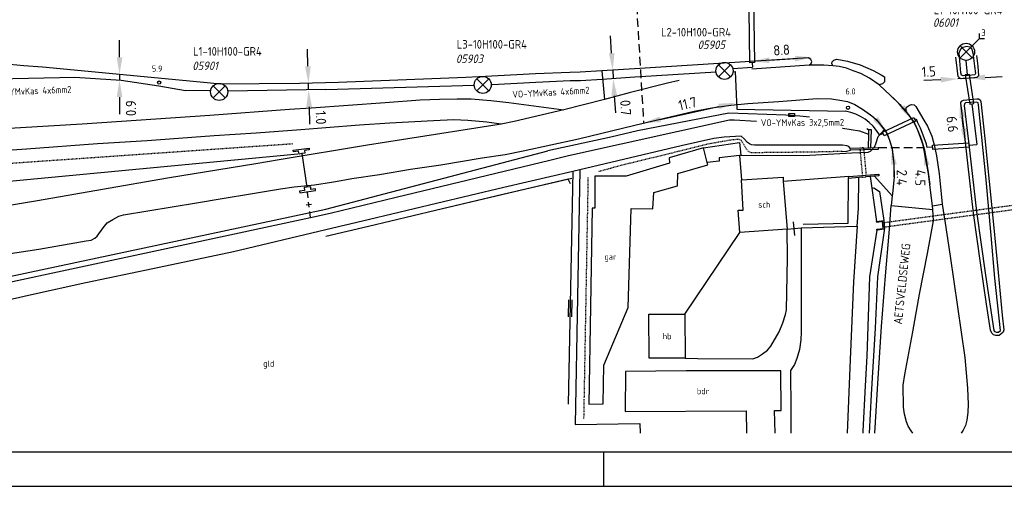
# Model space of a CAD drawing. Extents: x 130725 to 131355, y 479354 to 479502.
# Tile 4 of 19: x 130954 to 131098, y 479354 to 479422. Entities that reach past the tile are written whole.
import ezdxf
from ezdxf.enums import TextEntityAlignment as Align

# ---------------------------------------------------------------- set-up
doc = ezdxf.new("R2010")
doc.units = 0
doc.header["$LTSCALE"] = 5
doc.header["$MEASUREMENT"] = 0
doc.header["$PDMODE"] = 3
doc.linetypes.add('HIDDEN', pattern=[0.375, 0.25, -0.125])
doc.linetypes.add('STIPPELFIJN', pattern=[0.003, 0.002, -0.001])
doc.layers.get('0').update_dxf_attribs({"linetype": 'CONTINUOUS'})
doc.layers.get('DEFPOINTS').update_dxf_attribs({"linetype": 'CONTINUOUS'})
for name, color, linetype in [('A00-F', 1, 'CONTINUOUS'), ('A01-F', 1, 'CONTINUOUS'), ('A03-T', 1, 'CONTINUOUS'), ('B00-D', 1, 'CONTINUOUS'), ('B04-D', 1, 'CONTINUOUS'), ('B21-D', 1, 'CONTINUOUS'), ('B23-D', 1, 'CONTINUOUS'), ('C00-F', 3, 'STIPPELFIJN'), ('C00-T', 3, 'STIPPELFIJN'), ('C000G5-VERH-050', 11, 'CONTINUOUS'), ('C01-F', 3, 'STIPPELFIJN'), ('C02-T', 3, 'HAAG'), ('C06-F', 3, 'CONTINUOUS'), ('C06-T', 3, 'CONTINUOUS'), ('E00-F', 7, 'CONTINUOUS'), ('E01-F', 7, 'CONTINUOUS'), ('K00-F', 7, 'CONTINUOUS'), ('K10-T', 4, 'STIPPELFIJN'), ('KADER1', 3, 'CONTINUOUS'), ('L00-F', 4, 'CONTINUOUS'), ('L02-F', 4, 'BESCH'), ('L10-F', 4, 'GREPPEL'), ('M00-F', 1, 'CONTINUOUS'), ('M03-F', 7, 'RASTER'), ('M03-T', 7, 'RASTER'), ('M49-F', 7, 'CONTINUOUS'), ('N32-D', 3, 'CONTINUOUS'), ('P02-F', 7, 'CONTINUOUS'), ('Q00-T', 7, 'CONTINUOUS'), ('Q83-T', 7, 'CONTINUOUS'), ('R02-F', 4, 'CONTINUOUS'), ('SIV-OV-MAATVOERING', 6, 'CONTINUOUS'), ('SIV-OV-MANTELBUIS', 7, 'CONTINUOUS'), ('SIV-OV-NIEUW-ARM', 2, 'CONTINUOUS'), ('SIV-OV-NIEUW-KABEL', 3, 'CONTINUOUS'), ('SIV-TEKST-025', 7, 'CONTINUOUS')]:
    doc.layers.add(name, color=color, linetype=linetype)
doc.styles.add('ISO', font='ISO.shx')
doc.styles.get("Standard").update_dxf_attribs({"font": 'txt.shx'})
doc.linetypes.add('BESCH', pattern='A,0.005,[136,giskit.shx,S=0.001,R=0,X=0,Y=0.0002],0.005', length=0.01)
doc.linetypes.add('GREPPEL', pattern='A,0.032,[139,giskit.shx,S=0.0006,R=0,X=0,Y=0],0', length=0.032)
doc.linetypes.add('HAAG', pattern='A,0.005,-0.002,[135,giskit.shx,S=0.0008,R=45,X=0,Y=0],-0.002,0.005', length=0.014)
doc.linetypes.add('RASTER', pattern='A,0.005,-0.002,[135,giskit.shx,S=0.0008,R=0,X=0,Y=0],-0.002,0.005', length=0.014)
doc.dimstyles.get("Standard").update_dxf_attribs({"dimtxt": 0.18, "dimasz": 0.18, "dimexe": 0.18, "dimexo": 0.0625, "dimgap": 0.09, "dimtad": 0, "dimtih": 1, "dimtoh": 1, "dimdec": 4, "dimzin": 0, "dimtxsty": 'STANDARD', "dimcen": 0.09, "dimazin": 3, "dimtfac": 1, "dimtdec": 4, "dimtofl": 0, "dimtmove": 0, "dimatfit": 3, "dimtolj": 1, "dimtzin": 0})

# ---------------------------------------------------------------- blocks, each defined once
blk = doc.blocks.new('PNH-A6')
at = {"layer": 'KADER1', "color": 21}
blk.add_line((1250, 10), (10, 10), dxfattribs=at)
at = {"layer": 'KADER1', "color": 7}
for p, q in [((630, 10), (630, 0)), ((0, 0), (1260, 0))]:
    blk.add_line(p, q, dxfattribs=at)
blk = doc.blocks.new('*D115')
at = {"layer": 'DEFPOINTS', "color": 0}
for p in [(131058.82, 479410.16), (131058.93, 479409.67), (131045.36, 479407.21)]:
    blk.add_point(p, dxfattribs=at)
at = {"layer": 'SIV-OV-MAATVOERING', "color": 0}
blk.add_line((131047.91, 479407.25), (131056.48, 479409.14), dxfattribs=at)
for points in [[(131056.4, 479409.54), (131056.57, 479408.73), (131058.93, 479409.67)], [(131047.82, 479407.66), (131048, 479406.85), (131045.47, 479406.72)]]:
    blk.add_solid(points, dxfattribs=at)
at = {"layer": 'SIV-OV-MAATVOERING', "color": 0, "insert": (131051.9, 479409.54), "char_height": 1.5, "attachment_point": 5, "rotation": 12.3893, "style": 'ISO'}
blk.add_mtext('\\A1;11.7', dxfattribs=at)
blk = doc.blocks.new('*D113')
at = {"layer": 'DEFPOINTS', "color": 0}
for p in [(130968.62, 479413.82), (130968.57, 479413.01), (130968.79, 479413.01)]:
    blk.add_point(p, dxfattribs=at)
at = {"layer": 'SIV-OV-MAATVOERING', "color": 0}
for p, q in [((130968.79, 479416.32), (130968.79, 479418.82)), ((130968.79, 479413.82), (130968.79, 479413.01)), ((130968.79, 479410.51), (130968.79, 479408.01))]:
    blk.add_line(p, q, dxfattribs=at)
for points in [[(130968.38, 479416.32), (130969.21, 479416.32), (130968.79, 479413.82)], [(130968.38, 479410.51), (130969.21, 479410.51), (130968.79, 479413.01)]]:
    blk.add_solid(points, dxfattribs=at)
at = {"layer": 'SIV-OV-MAATVOERING', "color": 0, "insert": (130970.46, 479408.88), "char_height": 1.5, "attachment_point": 5, "rotation": 90, "style": 'ISO'}
blk.add_mtext('\\A1;0.9', dxfattribs=at)
blk = doc.blocks.new('*D112')
at = {"layer": 'DEFPOINTS', "color": 0}
for p in [(130996.43, 479412.52), (130996.43, 479412.52), (130996.46, 479411.56)]:
    blk.add_point(p, dxfattribs=at)
at = {"layer": 'SIV-OV-MAATVOERING', "color": 0}
for p, q in [((130996.35, 479415.02), (130996.27, 479417.51)), ((130996.46, 479411.56), (130996.43, 479412.52)), ((130996.53, 479409.06), (130996.61, 479406.56))]:
    blk.add_line(p, q, dxfattribs=at)
for points in [[(130996.77, 479415.03), (130995.93, 479415), (130996.43, 479412.52)], [(130996.95, 479409.07), (130996.12, 479409.05), (130996.46, 479411.56)]]:
    blk.add_solid(points, dxfattribs=at)
at = {"layer": 'SIV-OV-MAATVOERING', "color": 0, "insert": (130998.26, 479407.5), "char_height": 1.5, "attachment_point": 5, "rotation": 271.7516, "style": 'ISO'}
blk.add_mtext('\\A1;1.0', dxfattribs=at)
blk = doc.blocks.new('*D111')
at = {"layer": 'DEFPOINTS', "color": 0}
for p in [(131040.91, 479414.45), (131040.99, 479413.2), (131041.03, 479413.2)]:
    blk.add_point(p, dxfattribs=at)
at = {"layer": 'SIV-OV-MAATVOERING', "color": 0}
for p, q in [((131040.79, 479416.95), (131040.64, 479419.44)), ((131040.95, 479414.45), (131041.03, 479413.2)), ((131041.18, 479410.71), (131041.34, 479408.21))]:
    blk.add_line(p, q, dxfattribs=at)
for points in [[(131041.21, 479416.97), (131040.38, 479416.92), (131040.95, 479414.45)], [(131041.6, 479410.74), (131040.77, 479410.68), (131041.03, 479413.2)]]:
    blk.add_solid(points, dxfattribs=at)
at = {"layer": 'SIV-OV-MAATVOERING', "color": 0, "insert": (131042.84, 479408.95), "char_height": 1.5, "attachment_point": 5, "rotation": 273.5528, "style": 'ISO'}
blk.add_mtext('\\A1;0.7', dxfattribs=at)
blk = doc.blocks.new('*D109')
at = {"layer": 'DEFPOINTS', "color": 0}
for p in [(131091.45, 479413.18), (131091.45, 479413.17), (131092.94, 479413.25)]:
    blk.add_point(p, dxfattribs=at)
at = {"layer": 'SIV-OV-MAATVOERING', "color": 0}
for p, q in [((131095.44, 479413.39), (131097.94, 479413.52)), ((131088.95, 479413.04), (131086.45, 479412.91)), ((131092.94, 479413.25), (131091.45, 479413.17))]:
    blk.add_line(p, q, dxfattribs=at)
for points in [[(131088.93, 479413.46), (131088.97, 479412.63), (131091.45, 479413.17)], [(131095.42, 479413.8), (131095.46, 479412.97), (131092.94, 479413.25)]]:
    blk.add_solid(points, dxfattribs=at)
at = {"layer": 'SIV-OV-MAATVOERING', "color": 0, "insert": (131087.19, 479414.24), "char_height": 1.5, "attachment_point": 5, "rotation": 3.0243, "style": 'ISO'}
blk.add_mtext('\\A1;1.5', dxfattribs=at)
blk = doc.blocks.new('*D108')
at = {"layer": 'DEFPOINTS', "color": 0}
for p in [(131091.78, 479409.97), (131091.78, 479409.97), (131092.61, 479403.43)]:
    blk.add_point(p, dxfattribs=at)
at = {"layer": 'SIV-OV-MAATVOERING', "color": 0}
blk.add_line((131092.29, 479405.91), (131092.09, 479407.49), dxfattribs=at)
for points in [[(131092.51, 479407.55), (131091.68, 479407.44), (131091.78, 479409.97)], [(131092.71, 479405.96), (131091.88, 479405.85), (131092.61, 479403.43)]]:
    blk.add_solid(points, dxfattribs=at)
at = {"layer": 'SIV-OV-MAATVOERING', "color": 0, "insert": (131090.64, 479406.55), "char_height": 1.5, "attachment_point": 5, "rotation": 277.229, "style": 'ISO'}
blk.add_mtext('\\A1;6.6', dxfattribs=at)
blk = doc.blocks.new('*D107')
at = {"layer": 'DEFPOINTS', "color": 0}
for p in [(131070.12, 479416.3), (131070.12, 479416.3), (131061.37, 479415.73)]:
    blk.add_point(p, dxfattribs=at)
at = {"layer": 'SIV-OV-MAATVOERING', "color": 0}
blk.add_line((131063.87, 479415.89), (131067.63, 479416.14), dxfattribs=at)
for points in [[(131063.84, 479416.31), (131063.89, 479415.48), (131061.37, 479415.73)], [(131067.6, 479416.55), (131067.65, 479415.72), (131070.12, 479416.3)]]:
    blk.add_solid(points, dxfattribs=at)
at = {"layer": 'SIV-OV-MAATVOERING', "color": 0, "insert": (131065.66, 479417.39), "char_height": 1.5, "attachment_point": 5, "rotation": 3.7503, "style": 'ISO'}
blk.add_mtext('\\A1;8.8', dxfattribs=at)
blk = doc.blocks.new('OV')
for p, q in [((-0.88, 0.88), (0.88, -0.88)), ((-0.88, -0.88), (0.88, 0.88))]:
    blk.add_line(p, q)
at = {"linetype": 'CONTINUOUS'}
blk.add_circle((0, 0), 1.25, dxfattribs=at)
at = {"layer": 'SIV-TEKST-025', "color": 2, "style": 'ISO'}
blk.add_attdef('MASTGEG.', (-2.7, 6.04), '', height=1.25, dxfattribs=at)
at = {"layer": 'SIV-TEKST-025', "color": 2, "style": 'ISO', "oblique": 13.5}
blk.add_attdef('MASTNR.', (-2.7, 3.8), '', height=1.25, dxfattribs=at)
blk = doc.blocks.new('RONDJE', base_point=(20, 20))
blk.add_circle((20, 20), 0.237)
blk = doc.blocks.new('83')
at = {"linetype": 'CONTINUOUS'}
blk.add_blockref('RONDJE', (0, 0), dxfattribs=at)
at = {"linetype": 'CONTINUOUS', "style": 'ISO'}
blk.add_attdef('83', (0.6, 0), '', height=0.9, dxfattribs=at)
blk = doc.blocks.new('RASTER2')
at = {"color": 0}
for p, q in [((-0.75, 0), (0.75, 0)), ((0, -0.75), (0, 0.75))]:
    blk.add_line(p, q, dxfattribs=at)
blk = doc.blocks.new('DRAAIHEK')
at = {"linetype": 'CONTINUOUS'}
blk.add_line((-1, 0), (1, 0), dxfattribs=at)
at = {"style": 'ISO'}
blk.add_attdef('DRAAIHEK', (0.6, 0), '', height=0.9, dxfattribs=at)
blk = doc.blocks.new('GREPPEL')
at = {"linetype": 'CONTINUOUS'}
for p, q in [((-0.25, 1.25), (-0.25, -1.25)), ((0.25, 1.25), (0.25, -1.25))]:
    blk.add_line(p, q, dxfattribs=at)
at = {"style": 'ISO'}
blk.add_attdef('GREPPEL', (0.6, 0), '', height=0.9, dxfattribs=at)
blk = doc.blocks.new('AO')
at = {"linetype": 'CONTINUOUS'}
for p, q in [((0.88, 0.88), (1.94, 1.94)), ((1.94, 1.94), (1.94, 2.69)), ((1.94, 1.94), (2.69, 1.94)), ((-0.88, -0.88), (0.88, 0.88)), ((0.88, -0.88), (-0.88, 0.88))]:
    blk.add_line(p, q, dxfattribs=at)
blk.add_circle((0, 0), 1.25, dxfattribs=at)
at = {"layer": 'SIV-TEKST-025', "color": 2, "style": 'ISO'}
for tag, p, height in [('MASTGEG.', (-1.52, 8.17), 1.25), ('VLAGGEN', (2.23, 2.29), 1)]:
    blk.add_attdef(tag, p, '', height=height, dxfattribs=at)
at = {"layer": 'SIV-TEKST-025', "color": 2, "style": 'ISO', "oblique": 13.5}
blk.add_attdef('MASTNR.', (-1.34, 6.27), '', height=1.25, dxfattribs=at)

msp = doc.modelspace()

# ---------------------------------------------------------------- linework, layer by layer
at = {"layer": 'A00-F', "color": 8, "flags": 128}
for points in [[(131042.826, 479370.401), (131042.788, 479364.552), (131060.482, 479364.647), (131060.51527398, 479361.370389)], [(131064.73525926, 479361.370389), (131064.635, 479364.652), (131065.596, 479364.671), (131065.556, 479370.469), (131051.72, 479370.49), (131042.826, 479370.401)]]:
    msp.add_lwpolyline(points, dxfattribs=at)
at = {"layer": 'A01-F', "color": 8, "flags": 128}
for points in [[(131054.236, 479403.061), (131049.218, 479401.643), (131049.275, 479400.82), (131042.897, 479398.947), (131038.332, 479398.947), (131038.345, 479394.276), (131037.948, 479394.248), (131037.442, 479365.604), (131039.546, 479365.647), (131039.672, 479371.289), (131043.212, 479379.718), (131043.637, 479394.226), (131046.812, 479394.17), (131046.979, 479396.564), (131050.437, 479397.529), (131050.494, 479399.316), (131054.859, 479400.593), (131054.76777882, 479400.95494417)], [(131054.76777882, 479400.95494417), (131054.236, 479403.061)], [(131059.528, 479390.683), (131059.308, 479393.953), (131060.049, 479393.98), (131059.786, 479398.403), (131065.865, 479398.773), (131065.91200131, 479398.1860001)], [(131065.91200131, 479398.1860001), (131066.473, 479391.18), (131059.528, 479390.683)], [(131051.56, 479372.321), (131046.27, 479372.321), (131046.251, 479378.779), (131051.502, 479378.741)], [(131051.502, 479378.741), (131051.56, 479372.321)]]:
    msp.add_lwpolyline(points, dxfattribs=at)
at = {"layer": 'A03-T', "color": 8, "flags": 128}
msp.add_lwpolyline([(131067.53, 479408.09), (131067.53790814, 479407.68040553), (131066.72630652, 479407.68040553), (131066.73, 479408.09), (131067.53, 479408.09)], dxfattribs=at)
at = {"layer": 'C00-F', "color": 8, "flags": 128}
msp.add_lwpolyline([(131074.497, 479402.556), (131070.599, 479402.464), (131061.237, 479402.357), (131060.912, 479402.454), (131060.622, 479402.753), (131059.775, 479404.149), (131059.407, 479404.308), (131058.45, 479404.255), (131054.776, 479403.605), (131049.646, 479402.324), (131042.458, 479400.577), (131038.811, 479399.585)], dxfattribs=at)
at = {"layer": 'C00-T', "color": 8, "flags": 128}
msp.add_lwpolyline([(130994.09, 479403.65), (130940, 479399.9)], dxfattribs=at)
at = {"layer": 'C000G5-VERH-050', "flags": 128}
for points in [[(131069.6682107, 479415.16540776), (131069.996, 479415.429), (131070.093, 479415.699), (131069.957, 479416.008), (131069.61, 479416.24), (131044.114, 479414.657), (131039.335, 479414.348)], [(131091.943, 479413.181), (131091.712, 479413.252), (131091.482, 479413.518), (131091.17440624, 479416.3406251)], [(131094.16149518, 479416.58428978), (131094.357, 479415.01), (131094.481, 479413.607), (131094.232, 479413.394), (131093.877, 479413.323), (131091.943, 479413.181)], [(131039.335, 479414.348), (131036.168, 479414.155), (131034.672, 479414.117), (131029.656, 479413.886), (131023.267, 479413.559), (131019.449, 479413.386), (131000.817, 479412.651), (130995.127, 479412.477), (130989.203, 479412.458), (130983.591, 479412.401), (130980.583, 479412.696), (130957.539, 479414.859), (130954.781, 479415.1), (130951.727, 479415.39), (130950.607, 479415.477), (130949.052, 479415.544), (130945.024, 479415.235), (130942.119, 479414.985), (130939.14921726, 479414.58807376)], [(131069.6682107, 479415.16540776), (131061.32065014, 479414.59986379)], [(131073.15598671, 479415.09282301), (131073.018, 479415.411), (131073.042, 479415.679), (131073.301, 479415.898), (131073.722, 479416.027), (131075.301, 479415.736), (131077.155, 479415.209), (131079.08, 479414.376), (131080.246, 479413.752), (131080.7, 479413.444), (131080.732, 479413.03), (131080.692, 479412.739), (131080.416, 479412.447), (131079.93192697, 479412.28291731)], [(131079.93192697, 479412.28291731), (131078.536, 479413.283), (131077.232, 479413.941), (131076.128, 479414.365), (131075.165, 479414.755), (131074.084, 479414.99), (131073.192, 479415.09)], [(131050.685178, 479412.94891923), (131048.972, 479412.561), (131043.358, 479411.122), (131039.76296482, 479410.16113165)], [(130910.68, 479402.93), (130912.296, 479403.022), (130924.915, 479404.064), (130928.646, 479404.294), (130940.809, 479405.204), (130945.237, 479405.51), (130963.314, 479406.611), (130981.992, 479407.884), (130993.642, 479408.752), (130996.815, 479408.944), (131007.645, 479409.737), (131012.77, 479410.085), (131015.628, 479410.221), (131018.197, 479410.259), (131020.233, 479410.241), (131023.111, 479410.009), (131025.738, 479409.719), (131033.80097846, 479408.61909205)], [(130950.49, 479387.29), (130956.984, 479388.269), (130963.928, 479389.48), (130964.628, 479389.581), (130965.156, 479389.853), (130965.544, 479390.179), (130966.397, 479391.368), (130966.986, 479392.096), (130967.793, 479392.609), (130968.709, 479393.075), (130969.392, 479393.292), (130980.061, 479395.031), (130983.805, 479395.681), (130987.963, 479396.348), (130992.366, 479397.092), (130994.329, 479397.386), (130997.309, 479397.697), (130999.817, 479398.054), (131001.21, 479398.286), (131002.794, 479398.582), (131006.813, 479399.203), (131011.368, 479399.948), (131015.807, 479400.616), (131021.867, 479401.608), (131025.208, 479402.132), (131027.862, 479402.629), (131035.958, 479404.383), (131044.177, 479406.418), (131052.884, 479408.436), (131055.429, 479408.917), (131058.238, 479409.306), (131060.727, 479409.568), (131065.228, 479409.879), (131070.851, 479410.297), (131072.947, 479410.251), (131074.157, 479410.064), (131075.29, 479409.847), (131076.359, 479409.399), (131077.516, 479408.746), (131078.858, 479407.775), (131079.499, 479407.227), (131080.70887799, 479405.75591799)], [(131039.76296482, 479410.16113165), (131033.80097846, 479408.61909205)], [(131083.87781074, 479408.3608342), (131083.867, 479408.768), (131083.943, 479409.009), (131084.361, 479409.314), (131084.653, 479409.402), (131085.033, 479409.377), (131085.299, 479409.111), (131086.491, 479407.144), (131086.983, 479406.272), (131087.643, 479404.775), (131087.971, 479403.535), (131088.339, 479401.939), (131088.719, 479399.262), (131089.024, 479396.34), (131089.13542886, 479394.84212299)], [(131098.182, 479376.464), (131098.06, 479376.112), (131097.746, 479375.827), (131097.476, 479375.662), (131096.996, 479375.647), (131096.681, 479375.752), (131096.411, 479375.962), (131096.216, 479376.427), (131095.632, 479380.239), (131094.778, 479386.245), (131093.714, 479393.51), (131092.905, 479400.819), (131092.307, 479406.065), (131091.86, 479409.641), (131091.995, 479409.911), (131092.25, 479410.061), (131094.199, 479410.241), (131094.484, 479410.226), (131094.708, 479410.091), (131094.828, 479409.866), (131095.398, 479404.448), (131096.685, 479391.866), (131097.341, 479384.853), (131097.953, 479378.595), (131098.182, 479376.464)], [(131087.72790911, 479394.59253301), (131087.559, 479396.103), (131087.147, 479399.339), (131086.388, 479403.49), (131085.92, 479404.763), (131085.53, 479405.767), (131085.017, 479406.816), (131084.305, 479407.873), (131083.87781074, 479408.3608342)], [(131024.61496787, 479406.55216807), (131022.555, 479406.819), (131019.755, 479407.067), (131017.698, 479407.191), (131014.75, 479407.042), (131008.341, 479406.675), (131003.889, 479406.378), (130999, 479406.027), (130995.33, 479405.711), (130988.764, 479405.24), (130982.657, 479404.847), (130972.852, 479404.127), (130965.555, 479403.657), (130955.185, 479402.866), (130928.365, 479401.054)], [(131024.331, 479406.498), (131010.048, 479404.239), (131005.052, 479403.476), (130992.155, 479401.34), (130988.726, 479400.752), (130975.829, 479398.655), (130956.803, 479395.351), (130947.701, 479393.832), (130945.075, 479392.743), (130945.11791464, 479392.40998901)], [(131059.706, 479401.991), (131068.926, 479401.954), (131075.917, 479402.345), (131078.314, 479402.452), (131078.649, 479402.583), (131079.301, 479403.291), (131079.468, 479403.654), (131079.775, 479404.722), (131080.70887799, 479405.75591799)], [(131079.24298807, 479398.93214276), (131081.82821205, 479396.0819823)], [(131081.82821205, 479396.0819823), (131081.707, 479394.629)], [(131079.32250856, 479361.370389), (131079.74, 479368.63), (131080.266, 479376.975), (131080.865, 479384.346), (131081.41, 479390.597), (131081.707, 479394.629), (131087.785, 479394.082)], [(131087.72790911, 479394.59253301), (131089.13542886, 479394.84212299)], [(131089.13542886, 479394.84212299), (131089.581, 479392.081), (131090.316, 479387.253), (131092.456, 479372.423), (131092.836, 479367.956), (131092.915, 479366.699), (131092.943, 479365.615), (131092.905, 479364.384), (131092.765, 479363.267), (131092.563, 479362.497), (131092.246, 479361.812), (131091.92928908, 479361.370389)], [(131084.87867871, 479361.370389), (131084.622, 479361.698), (131084.191, 479362.384), (131083.911, 479363.041), (131083.645, 479364.12), (131083.505, 479365.17), (131083.466, 479368.378), (131083.695, 479369.925), (131084.855, 479376.169), (131085.843, 479381.665), (131086.994, 479387.62), (131087.88, 479392.42), (131087.785, 479394.082)], [(131087.785, 479394.082), (131087.72790911, 479394.59253301)]]:
    msp.add_lwpolyline(points, dxfattribs=at)
at = {"layer": 'C01-F', "color": 8, "flags": 128}
msp.add_lwpolyline([(131037.33221144, 479398.74934531), (131036.69468158, 479363.52306491)], dxfattribs=at)
at = {"layer": 'C02-T', "color": 8, "flags": 128}
for points in [[(131051.502, 479378.741), (131059.528, 479390.683)], [(131068.514, 479391.379), (131076.729, 479391.633)]]:
    msp.add_lwpolyline(points, dxfattribs=at)
at = {"layer": 'C06-F', "color": 8, "flags": 128}
for points in [[(131069.73014862, 479407.55057108), (131068.32, 479407.702), (131066.283, 479407.879), (131057.916, 479408.166), (131044.568, 479405.563), (131040.662, 479404.642), (131031.442, 479402.633)], [(131078.373, 479405.694), (131078.11543979, 479405.8658691)], [(131074.497, 479402.556), (131075.173, 479402.613), (131075.726, 479402.742)], [(131078.84300179, 479397.20500025), (131079.167, 479397.227), (131080.005, 479396.713), (131080.617, 479392.453)], [(131078.51528505, 479361.370389), (131078.828, 479366.99), (131079.417, 479376.737), (131079.754, 479384.201), (131080.72, 479391.003), (131080.705, 479391.172)]]:
    msp.add_lwpolyline(points, dxfattribs=at)
at = {"layer": 'C06-F', "color": 8, "linetype": 'CONTINUOUS', "flags": 128}
msp.add_lwpolyline([(131034.76231168, 479397.80656807), (131034.41621937, 479398.4985782), (131015.03400917, 479393.92106723)], dxfattribs=at)
at = {"layer": 'C06-T', "color": 8, "flags": 128}
for points in [[(130999, 479394.13308452), (131031.442, 479402.633)], [(130942.813, 479382.155), (130999, 479394.13308452)]]:
    msp.add_lwpolyline(points, dxfattribs=at)
at = {"layer": 'E00-F', "color": 8, "linetype": 'CONTINUOUS', "flags": 128}
msp.add_lwpolyline([(131073.15598671, 479415.09282301), (131071.847, 479415.191), (131069.6682107, 479415.16540776)], dxfattribs=at)
at = {"layer": 'E00-F', "color": 8, "flags": 128}
for points in [[(131073.192, 479415.09), (131073.15598671, 479415.09282301)], [(131083.87781074, 479408.3608342), (131082.814, 479409.575), (131081.655, 479410.702), (131079.93192697, 479412.28291731)], [(131033.80097846, 479408.61909205), (131026.549, 479406.922), (131024.61496787, 479406.55216807)], [(131024.61496787, 479406.55216807), (131024.331, 479406.498)], [(131080.70887799, 479405.75591799), (131081.028, 479405.281), (131081.455, 479404.209), (131081.827, 479402.938), (131082.076, 479400.704), (131082.106, 479398.859), (131081.88, 479396.376), (131081.82821205, 479396.0819823)], [(131054.236, 479403.061), (131059.52, 479403.854), (131059.706, 479401.991), (131059.49599684, 479401.96502557)], [(131059.49599684, 479401.96502557), (131056.542, 479401.6), (131056.542, 479401.134), (131054.76777882, 479400.95494417)], [(131059.49599684, 479401.96502557), (131059.786, 479398.403)], [(131075.47325, 479398.87925), (131065.91200131, 479398.1860001)]]:
    msp.add_lwpolyline(points, dxfattribs=at)
at = {"layer": 'E01-F', "color": 8, "flags": 128}
for points in [[(131092.99, 479413.678), (131092.209, 479413.625), (131091.996, 479413.714), (131091.89, 479414.051), (131091.624, 479417), (131091.872, 479417.551), (131092.191, 479417.817), (131092.742, 479417.959), (131093.203, 479417.835), (131093.487, 479417.515), (131093.629, 479416.982), (131093.895, 479415.028), (131094.019, 479413.944), (131093.948, 479413.767), (131092.99, 479413.678)], [(131039.335, 479414.348), (131039.76296482, 479410.16113165)], [(131097.669, 479376.378), (131096.873, 479384.014), (131096.32, 479390.261), (131095.572, 479398.408), (131094.464, 479409.387), (131094.419, 479409.687), (131094.194, 479409.777), (131092.56, 479409.672), (131092.41, 479409.537), (131092.35, 479409.266), (131092.994, 479403.999), (131094.191, 479393.758), (131095.483, 479384.453), (131096.696, 479376.352), (131096.816, 479376.247), (131097.101, 479376.112), (131097.401, 479376.142), (131097.669, 479376.378)], [(131068.801, 479391.939), (131075.391, 479392.08), (131075.46932323, 479398.61699609)], [(131051.56, 479372.321), (131053.349, 479372.286), (131061.438, 479372.216), (131062.126, 479372.474), (131062.867, 479372.937), (131063.598, 479373.496), (131064.103, 479374.066), (131065.326, 479376.194), (131065.863, 479377.49), (131066.228, 479378.703), (131066.368, 479379.403), (131066.517, 479386.951), (131066.473, 479391.18)], [(131068.514, 479391.379), (131068.539, 479380.247), (131068.513, 479376.181), (131068.465, 479375.029), (131068.264, 479373.581), (131067.887, 479372.259), (131067.561, 479371.384), (131066.957, 479370.527), (131067.006, 479364.652), (131067.006, 479361.370389)]]:
    msp.add_lwpolyline(points, dxfattribs=at)
at = {"layer": 'K00-F', "color": 8, "flags": 128}
for points in [[(131078.36023836, 479405.07399517), (131078.31999544, 479403.08019966)], [(131078.6999984, 479403.08907029), (131078.808, 479405.694), (131078.373, 479405.694), (131078.36023836, 479405.07399517)], [(131078.6999984, 479403.08907029), (131079.789, 479403.114), (131079.766, 479402.835), (131075.726, 479402.742), (131075.715, 479403.021)], [(131075.715, 479403.021), (131078.31999544, 479403.08019966)], [(131078.31999544, 479403.08019966), (131078.6999984, 479403.08907029)], [(131075.47325, 479398.87925), (131079.862, 479399.213), (131079.862, 479398.984), (131079.24298807, 479398.93214276)], [(131079.24298807, 479398.93214276), (131078.60500061, 479398.87899268)], [(131075.46932323, 479398.61699609), (131075.47325, 479398.87925)], [(131076.97799785, 479398.74302577), (131075.46932323, 479398.61699609)], [(131077.49268874, 479398.78439857), (131076.97799785, 479398.74302577)], [(131078.60500061, 479398.87899268), (131078.09030065, 479398.83772841)], [(131079.53966667, 479392.305), (131080.617, 479392.453), (131080.705, 479391.172)], [(131079.601, 479391.048), (131079.597, 479391.172), (131080.505, 479391.292), (131080.437, 479392.289), (131079.569, 479392.181), (131079.53966667, 479392.305)], [(131080.705, 479391.172), (131079.601, 479391.048)]]:
    msp.add_lwpolyline(points, dxfattribs=at)
at = {"layer": 'K10-T', "color": 8, "flags": 128}
for points in [[(131078.09030065, 479398.83772841), (131077.69790308, 479403.08686105), (131077.10044536, 479403.03168614), (131077.49268874, 479398.78439857)], [(131077.49268874, 479398.78439857), (131078.09030065, 479398.83772841)]]:
    msp.add_lwpolyline(points, dxfattribs=at)
msp.add_lwpolyline([(131115.28441203, 479396.78730953), (131080.43091203, 479392.08780953), (131080.51108797, 479391.49319047), (131115.36458797, 479396.19269047)], close=True, dxfattribs=at)
at = {"layer": 'L00-F', "color": 8, "flags": 128}
for points in [[(130996.738, 479392.902), (130999.609, 479393.531), (131009.275, 479395.892), (131031.749, 479401.277), (131034.48, 479401.946), (131058.022, 479407.158), (131058.717, 479407.179), (131061.97286982, 479406.98488488)], [(131075.715, 479403.021), (131075.486, 479403.267), (131075.213, 479403.393), (131074.574, 479403.457), (131061.677, 479403.49), (131061.251, 479403.527), (131060.956, 479403.654), (131060.661, 479403.864), (131060.198, 479404.402), (131059.735, 479404.813), (131057.26, 479404.644), (131055.768, 479404.445), (131050.96, 479403.36), (131036.15334104, 479399.85036302)], [(131074.59146156, 479405.95177388), (131074.636, 479405.947), (131077.07, 479405.558), (131078.36023836, 479405.07399517)], [(131035.09851911, 479399.60291168), (131025.005, 479397.298), (131015.161, 479394.94), (131005.344, 479392.611), (130999, 479391.085), (130985.489, 479387.892), (130973.647, 479385.367), (130963.871, 479383.328), (130955.922, 479381.581), (130942.858, 479378.613), (130937.318, 479377.339), (130925.783, 479374.622), (130883.597, 479364.943), (130874.872, 479362.882), (130868.4069642, 479361.370389)], [(131036.15334104, 479399.85036302), (131035.09851911, 479399.60291168)], [(131078.60500061, 479398.87899268), (131078.84300179, 479397.20500025)], [(131078.84300179, 479397.20500025), (131079.53966667, 479392.305)], [(130859.76525249, 479361.370389), (130868.611, 479363.45), (130889.267, 479368.203), (130900.416, 479370.797), (130912.947, 479373.826), (130921.378, 479375.926), (130936.834, 479379.674), (130937.082, 479379.816), (130937.24, 479380.132), (130937.24, 479380.448), (130936.777, 479385.538), (130936.845, 479385.754), (130936.96, 479385.859), (130938.403, 479386.091), (130939.74, 479386.27), (130939.94, 479386.196), (130940.045, 479386.038), (130940.182, 479385.764), (130940.903, 479381.431), (130940.976, 479381.22), (130941.24, 479381.083), (130941.745, 479381.104), (130971.777, 479387.518), (130996.738, 479392.902)], [(131079.601, 479391.048), (131078.527, 479384.238), (131078.129, 479372.628), (131077.882, 479368.3), (131077.536, 479361.635), (131077.5200693, 479361.370389)]]:
    msp.add_lwpolyline(points, dxfattribs=at)
at = {"layer": 'L00-F', "color": 8, "linetype": 'CONTINUOUS', "flags": 128}
for points in [[(131034.97106669, 479398.58593161), (131024.87754758, 479396.28101992), (131015.03400917, 479393.92106723)], [(131015.03400917, 479393.92106723), (131005.21654758, 479391.59401992), (130999, 479390.09867761)]]:
    msp.add_lwpolyline(points, dxfattribs=at)
at = {"layer": 'L02-F', "color": 8, "flags": 128}
for points in [[(131076.729, 479391.633), (131076.902, 479394.211), (131076.97799785, 479398.74302577)], [(131076.729, 479391.633), (131076.184, 479383.512), (131075.673, 479372.149), (131075.23287705, 479361.370389)]]:
    msp.add_lwpolyline(points, dxfattribs=at)
at = {"layer": 'L10-F', "color": 8, "flags": 128}
msp.add_lwpolyline([(131035.09851911, 479399.60291168), (131034.4450718, 479365.59909531)], dxfattribs=at)
at = {"layer": 'M00-F', "color": 8, "linetype": 'CONTINUOUS', "flags": 128}
for points in [[(130995.44698307, 479402.24210408), (130995.053, 479402.178), (130994.984, 479402.588), (130994.256, 479402.497), (130994.211, 479402.725), (130996.532, 479403.021), (130996.532, 479402.816), (130995.849, 479402.702), (130995.895, 479402.315), (130995.44698307, 479402.24210408)], [(130996.1749826, 479397.31613103), (130995.82, 479397.269), (130995.8675, 479396.8605), (130995.132, 479396.765), (130995.17, 479396.513), (130997.476, 479396.833), (130997.476, 479397.066), (130996.798, 479396.988), (130996.769, 479397.395), (130996.1749826, 479397.31613103)]]:
    msp.add_lwpolyline(points, dxfattribs=at)
at = {"layer": 'M03-F', "color": 8, "flags": 128}
msp.add_lwpolyline([(131036.15334104, 479399.85036302), (131035.43756944, 479362.64259138), (131044.934, 479362.764), (131044.95873866, 479361.370389)], dxfattribs=at)
at = {"layer": 'M03-T', "color": 8, "flags": 128}
for points in [[(130994.89, 479402.17), (130942.84, 479397.22)], [(130996.236, 479396.62), (130996.3531953, 479395.75200772)], [(130996.738, 479392.902), (130996.6208047, 479393.76999228)]]:
    msp.add_lwpolyline(points, dxfattribs=at)
at = {"layer": 'M49-F', "color": 8, "flags": 128}
for points in [[(130995.44698307, 479402.24210408), (130996.1749826, 479397.31613103)], [(131066.473, 479391.18), (131068.514, 479391.379)]]:
    msp.add_lwpolyline(points, dxfattribs=at)
at = {"layer": 'SIV-OV-MAATVOERING', "linetype": 'HIDDEN'}
for p, q in [((131042.413, 479457.572), (131045.46689533, 479406.71695587)), ((131079.789, 479403.114), (131086.44372372, 479403.114))]:
    msp.add_line(p, q, dxfattribs=at)
at = {"layer": 'SIV-OV-MAATVOERING', "flags": 128}
for points in [[(131081.91899333, 479410.44529553), (131082.4579551, 479409.9212145), (131082.95143257, 479409.41814322), (131083.18549611, 479409.150998), (131083.42404086, 479408.87873823), (131084.53489209, 479407.53171358), (131084.80442502, 479407.13789452), (131085.08607423, 479406.67475464), (131085.33156766, 479406.17276125), (131085.64177698, 479405.47924592), (131085.87121808, 479404.88858217), (131086.11236756, 479404.2397438), (131086.29471416, 479403.74374547), (131086.42753403, 479403.27378686), (131086.55389556, 479402.79867862), (131086.90730613, 479400.64989492), (131087.05639996, 479399.83449507), (131087.35223076, 479397.7270419)], [(131078.15272506, 479408.28529953), (131078.65424031, 479407.9224297), (131079.03853602, 479407.62065719), (131079.29988129, 479407.39722941), (131079.58805215, 479407.11872213), (131080.17240909, 479406.4082067), (131080.68550357, 479405.73003962), (131081.00232742, 479405.31920598), (131081.1518949, 479404.96995707), (131081.23116345, 479404.7709503), (131081.35170348, 479404.4683299), (131081.455, 479404.209), (131081.54951453, 479403.88607535), (131081.6221424, 479403.63793014), (131081.68441624, 479403.42516119), (131081.74625427, 479403.21388125), (131081.8407631, 479402.81451902), (131081.88288968, 479402.43656412), (131081.9411103, 479401.91421519), (131081.98959209, 479401.47924208), (131082.03469686, 479401.0745671), (131082.07608136, 479400.6989962), (131082.08250444, 479400.30397672), (131082.09069421, 479399.8003058), (131082.10099204, 479399.16698957), (131082.10136225, 479398.80804631)]]:
    msp.add_lwpolyline(points, dxfattribs=at)
at = {"layer": 'SIV-OV-MAATVOERING'}
for points in [[(131082.98109877, 479408.85499116), (131083.64643905, 479409.35675481), (131084.81905986, 479407.10985215)], [(131079.13370011, 479407.07956061), (131079.79904039, 479407.58132426), (131080.9716612, 479405.3344216)], [(131082.52264031, 479400.69214653), (131081.6967877, 479400.58073779), (131081.7754878, 479403.114)], [(131087.32385526, 479400.62657367), (131086.50332367, 479400.48106642), (131086.47706772, 479403.0154148)]]:
    msp.add_solid(points, dxfattribs=at)
at = {"layer": 'SIV-OV-MANTELBUIS', "flags": 128}
for points in [[(131061.43336681, 479430.9696817), (131061.67410704, 479415.54202529), (131061.03211047, 479415.50625281), (131060.80684199, 479430.96882928)], [(131093.2115365, 479409.48330051), (131093.80405944, 479409.57772807), (131093.12631267, 479413.83051704), (131092.53378973, 479413.73608947)], [(131080.68061493, 479404.83917471), (131080.42759364, 479405.38321536), (131084.99837176, 479407.50898325), (131085.25139304, 479406.9649426)], [(131093.10941066, 479403.16615604), (131087.78639255, 479402.85264811), (131087.71980823, 479403.49218372), (131093.03256571, 479403.79256782)]]:
    msp.add_lwpolyline(points, close=True, dxfattribs=at)
at = {"layer": 'SIV-OV-NIEUW-KABEL'}
for p, q in [((131058.52730475, 479414.70587914), (131061.40554892, 479414.87180991)), ((131061.35310875, 479415.52413905), (131061.40554892, 479414.87180991)), ((131092.62061309, 479415.86938964), (131092.8300512, 479413.78330325)), ((130942.66702923, 479413.04074384), (130962.24137736, 479413.41438844)), ((130962.24137736, 479413.41438844), (130969.0406511, 479412.97611403)), ((131058.55608196, 479414.20670796), (131058.87616855, 479414.22516095)), ((131058.87616855, 479414.22516095), (131059.11680564, 479408.75546497)), ((130969.0406511, 479412.97611403), (130974.54663814, 479412.15776143)), ((130974.54663814, 479412.15776143), (130978.43993595, 479411.4910026)), ((130998.98286616, 479411.59485566), (131020.68272715, 479412.25185356)), ((130982.13006125, 479411.39656202), (130978.43993595, 479411.4910026)), ((130998.98286616, 479411.59485566), (130984.64977516, 479411.37850794)), ((131093.50779797, 479409.53051429), (131094.23077735, 479403.56689179)), ((131059.11680564, 479408.75546497), (131075.00527702, 479408.44228823)), ((131085.1248824, 479407.23696292), (131085.34970898, 479407.33297927)), ((131085.34970898, 479407.33297927), (131085.50905836, 479406.94795085)), ((131080.53796372, 479405.15374686), (131079.98075664, 479404.96458096)), ((131093.07098818, 479403.47936193), (131094.23077735, 479403.56689179))]:
    msp.add_line(p, q, dxfattribs=at)
at = {"layer": 'SIV-OV-NIEUW-KABEL', "flags": 128}
for points in [[(131056.10110795, 479414.14885058), (131044.19305759, 479413.40950152), (131039.41565393, 479413.10060474)], [(131039.41103513, 479413.10031468), (131036.22190507, 479412.90596605), (131034.71662772, 479412.8677304), (131029.71669957, 479412.63747055), (131023.32723805, 479412.31044693), (131023.23006482, 479412.30604385)], [(131039.41103513, 479413.10031468), (131036.22190507, 479412.90596605), (131034.71662772, 479412.8677304), (131029.71669957, 479412.63747055), (131023.32723805, 479412.31044693), (131023.25670721, 479412.30725106)], [(131087.75310039, 479403.17241592), (131086.95751595, 479403.15515067), (131086.87211723, 479403.62219951), (131086.38772028, 479404.93980063), (131085.98843355, 479405.96770801), (131085.50905836, 479406.94795085)]]:
    msp.add_lwpolyline(points, dxfattribs=at)
at = {"layer": 'SIV-OV-NIEUW-KABEL'}
msp.add_arc((131073.78170729, 479401.39374573), 7.15395515, 29.943211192, 80.1520552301, dxfattribs=at)

# ---------------------------------------------------------------- block references
at = {"layer": 'M03-T', "color": 8, "xscale": 0.5, "yscale": 0.5, "zscale": 0.5, "rotation": 97.68950718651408}
msp.add_blockref('RASTER2', (130996.487, 479394.761), dxfattribs=at)
at = {"layer": 'Q00-T', "color": 8, "rotation": 95.56880699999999}
msp.add_blockref('DRAAIHEK', (131067.493, 479391.279), dxfattribs=at)
at = {"layer": 'Q83-T'}
ref = msp.add_blockref('83', (130974.59029758, 479412.6356358), dxfattribs=dict(at, rotation=359.8027994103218))
ref.add_attrib('783       ', '5.9', (130973.5264987, 479414.2225442), dxfattribs={"layer": '0', "height": 0.9, "rotation": 359.8027994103, "style": 'ISO'})
ref = msp.add_blockref('83', (131075.37486261, 479408.93910113), dxfattribs=at)
ref.add_attrib('83', '6.0', (131074.99374661, 479410.88802285), dxfattribs={"layer": '0', "color": 0, "height": 0.9, "style": 'ISO'})
at = {"layer": 'R02-F', "color": 8, "rotation": 358.8990705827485}
msp.add_blockref('GREPPEL', (131034.71434898, 479379.61162802), dxfattribs=at)
at = {"layer": 'SIV-OV-MAATVOERING', "xscale": 0.5, "yscale": 0.5, "zscale": 0.5}
msp.add_blockref('PNH-A6', (130724.59881966, 479353.58997539), dxfattribs=at)
at = {"layer": 'SIV-OV-NIEUW-ARM'}
ref = msp.add_blockref('AO', (131092.65426514, 479417.13004484), dxfattribs=at)
ref.add_attrib('MASTGEG.', 'L1-10H100-GR4', (131087.92225087, 479422.61132796), dxfattribs={"layer": 'SIV-TEKST-025', "color": 2, "height": 1.25, "style": 'ISO'})
ref.add_attrib('MASTNR.', '06001', (131087.80487305, 479420.77405411), dxfattribs={"layer": 'SIV-TEKST-025', "color": 2, "height": 1.25, "style": 'ISO', "oblique": 13.5})
ref.add_attrib('VLAGGEN', '3', (131094.8861356, 479419.41704096), dxfattribs={"layer": 'SIV-TEKST-025', "color": 2, "height": 1, "style": 'ISO'})
ref = msp.add_blockref('OV', (131057.30191817, 479414.33733685), dxfattribs=at)
ref.add_attrib('MASTGEG.', 'L2-10H100-GR4', (131048.01735054, 479419.36565841), dxfattribs={"layer": 'SIV-TEKST-025', "color": 2, "height": 1.25, "style": 'ISO'})
ref.add_attrib('MASTNR.', '05905', (131053.38187375, 479417.5323391), dxfattribs={"layer": 'SIV-TEKST-025', "color": 2, "height": 1.25, "style": 'ISO', "oblique": 13.5})
ref = msp.add_blockref('OV', (130983.36787847, 479411.260532), dxfattribs=at)
ref.add_attrib('MASTGEG.', 'L1-10H100-GR4', (130979.56781489, 479416.56565023), dxfattribs={"layer": 'SIV-TEKST-025', "color": 2, "height": 1.25, "style": 'ISO'})
ref.add_attrib('MASTNR.', '05901', (130979.44783405, 479414.45553425), dxfattribs={"layer": 'SIV-TEKST-025', "color": 2, "height": 1.25, "style": 'ISO', "oblique": 13.5})
ref = msp.add_blockref('OV', (131021.93215462, 479412.28968197), dxfattribs=at)
ref.add_attrib('MASTGEG.', 'L3-10H100-GR4', (131018.13209104, 479417.59480019), dxfattribs={"layer": 'SIV-TEKST-025', "color": 2, "height": 1.25, "style": 'ISO'})
ref.add_attrib('MASTNR.', '05903', (131018.01211021, 479415.48468421), dxfattribs={"layer": 'SIV-TEKST-025', "color": 2, "height": 1.25, "style": 'ISO', "oblique": 13.5})

# ---------------------------------------------------------------- texts
at = {"layer": 'B00-D', "color": 8, "style": 'ISO'}
msp.add_text('bdr', height=0.9, dxfattribs=at).set_placement((131054.172, 479367.5105), align=Align.MIDDLE)
at = {"layer": 'B04-D', "color": 8, "style": 'ISO'}
msp.add_text('gar', height=0.9, dxfattribs=at).set_placement((131040.62285853, 479387.02149136), align=Align.MIDDLE)
at = {"layer": 'B21-D', "color": 8, "style": 'ISO'}
msp.add_text('sch', height=0.9, dxfattribs=at).set_placement((131063.1295, 479394.7915), align=Align.MIDDLE)
at = {"layer": 'B23-D', "color": 8, "style": 'ISO'}
msp.add_text('hb', height=0.9, dxfattribs=at).set_placement((131048.9055, 479375.55), align=Align.MIDDLE)
at = {"layer": 'N32-D', "color": 8, "style": 'ISO'}
msp.add_text('gld', height=0.9, dxfattribs=at).set_placement((130990.631, 479371.4), align=Align.MIDDLE)
at = {"layer": 'P02-F', "color": 2, "style": 'ISO'}
msp.add_text('AETSVELDSEWEG', height=1.25, rotation=83.986531, dxfattribs=at).set_placement((131083.26683049, 479383.18790589), align=Align.MIDDLE)
at = {"layer": 'SIV-OV-MAATVOERING', "char_height": 1.5, "width": 1, "attachment_point": 5, "rotation": 269.0978387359, "style": 'ISO'}
for s, insert in [('\\A1;2.4', (131083.25057548, 479398.7286117)), ('\\A1;4.5', (131085.96297512, 479398.69197568))]:
    msp.add_mtext(s, dxfattribs=dict(at, insert=insert))
at = {"layer": 'SIV-TEKST-025', "style": 'ISO'}
for s, rotation, p in [('VO-YMvKas 4x6mm2', 2.3805614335, (130950.49429306, 479410.67358577)), ('VO-YMvKas 4x6mm2', 3.2642920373, (131026.3018637, 479410.39036604)), ('VO-YMvKas 3x2,5mm2', 0.3583408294, (131062.62979199, 479406.24745356))]:
    msp.add_text(s, height=1, rotation=rotation, dxfattribs=at).set_placement(p)

# ---------------------------------------------------------------- dimensions: what is measured, and where the dimension line sits
at = {"layer": 'SIV-OV-MAATVOERING'}
for base, p1, p2, angle, text, picture, middle, dimtype in [((131041.02698123, 479413.20479385), (131040.91421145, 479414.4501992), (131040.99167251, 479413.20260159), 273.5528295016, '0.7', '*D111', (131042.83789999, 479408.94707568), 161), ((130968.79295834, 479413.00643998), (130968.6225369, 479413.81865586), (130968.57018227, 479413.00643998), 90, '0.9', '*D113', (130970.45918707, 479408.88102072), 160), ((130996.42692388, 479412.51675163), (130996.45628165, 479411.55671868), (130996.42692388, 479412.51675163), 91.7515570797, '1.0', '*D112', (130998.2639442, 479407.49927405), 161)]:
    dim = msp.add_linear_dim(base=base, p1=p1, p2=p2, angle=angle, text=text, dimstyle='STANDARD', override={"dimtxt": 1.5, "dimasz": 2.5, "dimexe": 1.25, "dimexo": 0.625, "dimgap": 0.625, "dimtad": 1, "dimtih": 0, "dimtoh": 0, "dimdec": 8, "dimzin": 8, "dimtxsty": 'ISO', "dimcen": 2.5, "dimse1": 1, "dimse2": 1, "dimtdec": 8, "dimtofl": 1, "dimtmove": 2}, dxfattribs=at)
    dim.commit()
    dim.dimension.update_dxf_attribs({"geometry": picture, "text_midpoint": middle, "dimtype": dimtype})
for p1, p2, distance, text, picture, middle in [((131061.37197376, 479415.72851602), (131070.12072487, 479416.30198164), -0.00007694, '8.8', '*D107', (131065.65641846, 479417.38722764)), ((131045.35949967, 479407.20585524), (131058.81894631, 479410.1624681), -0.50055611, '11.7', '*D115', (131051.9016087, 479409.53824188))]:
    dim = msp.add_aligned_dim(p1=p1, p2=p2, distance=distance, text=text, dimstyle='STANDARD', override={"dimtxt": 1.5, "dimasz": 2.5, "dimexe": 1.25, "dimexo": 0.625, "dimgap": 0.625, "dimtad": 1, "dimtih": 0, "dimtoh": 0, "dimdec": 8, "dimzin": 8, "dimtxsty": 'ISO', "dimcen": 2.5, "dimse1": 1, "dimse2": 1, "dimtdec": 8, "dimtofl": 1, "dimtmove": 2}, dxfattribs=at)
    dim.commit()
    dim.dimension.update_dxf_attribs({"geometry": picture, "text_midpoint": middle})
for base, p1, p2, angle, picture, middle in [((131091.44675278, 479413.17448889), (131092.9446154, 479413.25454156), (131091.44670453, 479413.17540227), 183.0243026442, '*D109', (131087.19292151, 479414.23956562)), ((131091.7777415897, 479409.9738139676), (131092.6077989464, 479403.4262186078), (131091.7772841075, 479409.9737559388), 97.2290121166, '*D108', (131090.6384066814, 479406.5457103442))]:
    dim = msp.add_linear_dim(base=base, p1=p1, p2=p2, angle=angle, dimstyle='STANDARD', override={"dimtxt": 1.5, "dimasz": 2.5, "dimexe": 1.25, "dimexo": 0.625, "dimgap": 0.625, "dimtad": 1, "dimtih": 0, "dimtoh": 0, "dimdec": 8, "dimzin": 8, "dimtxsty": 'ISO', "dimcen": 2.5, "dimse1": 1, "dimse2": 1, "dimtdec": 8, "dimtofl": 1, "dimtmove": 2}, dxfattribs=at)
    dim.commit()
    dim.dimension.update_dxf_attribs({"geometry": picture, "text_midpoint": middle, "dimtype": 161})

doc.saveas('drawing.dxf')
